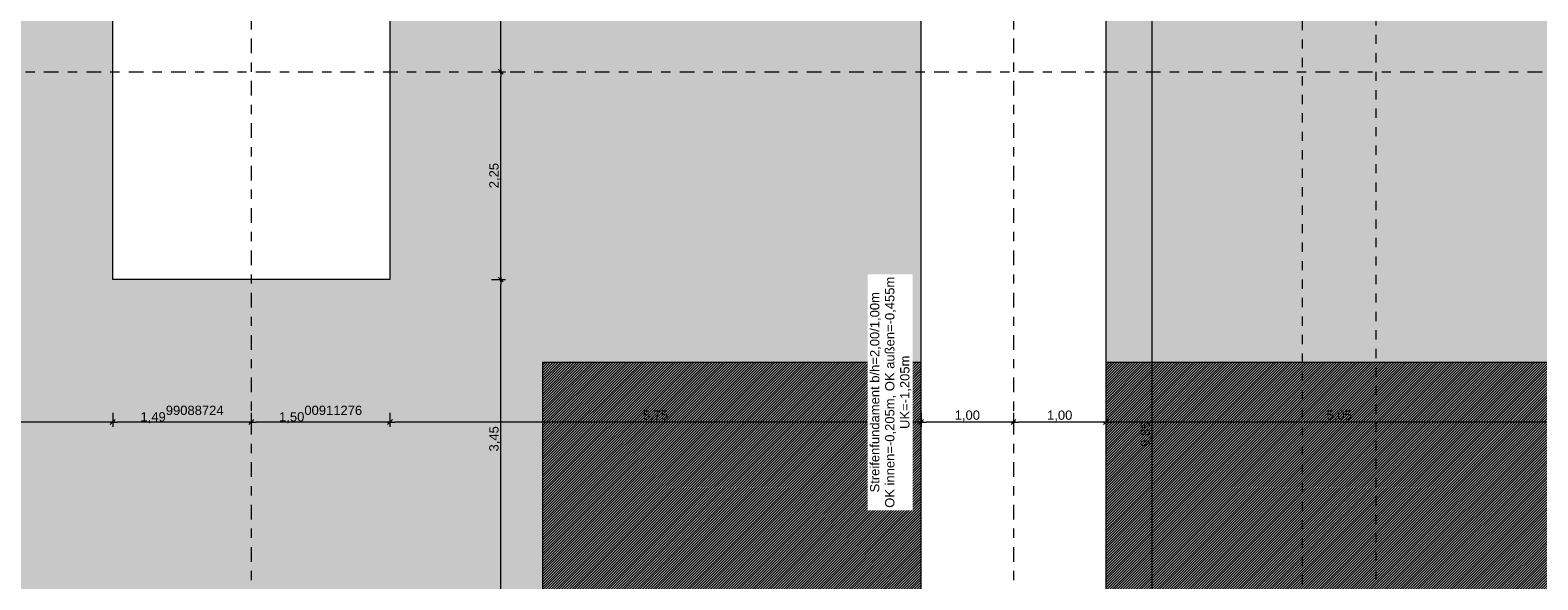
# Model space of a CAD drawing. Header units: metres. Extents: x -273 to 6, y -183 to 13.
# Tile 241 of 256: x -85 to -69, y -17 to -11. Entities that reach past the tile are written whole.
import ezdxf

# ---------------------------------------------------------------- set-up
doc = ezdxf.new("R2010")
doc.units = ezdxf.units.M
doc.header["$LTSCALE"] = 0.05
doc.header["$PDMODE"] = 1
doc.header["$PDSIZE"] = -2
doc.linetypes.add('ISO-03 Gestrichelt mit Abstand-3', pattern=[1.524, 0.6096, -0.9144])
doc.linetypes.add('Linienart-53', pattern=[5.291531, 3.175, -1.058062, 0.352704, -0.705764])
doc.layers.get('0').update_dxf_attribs({"lineweight": 25})
for name, color, linetype, lineweight, true_color in [('30 -32 Gründung- 2 Flachgründungen u. Bodenplatten', 7, 'Continuous', 9, 0xff6633), ('70 -72 Beschriftung- 1 Beschriftung allgemein', 7, 'Continuous', 9, 0xff6633), ('70 -76 Bemaßung- 2 Allgemein', 7, 'Continuous', 5, 0x6666cc)]:
    doc.layers.add(name, color=color, linetype=linetype, lineweight=lineweight, true_color=true_color)
for name, color, linetype, lineweight in [('30 -35 Decken- 2 Beläge- Dämmung', 7, 'Continuous', 9), ('70 -71 Achsen- 1 Gebäudeachsen', 7, 'Linienart-53', 18), ('Keine', 7, 'Continuous', 9)]:
    doc.layers.add(name, color=color, linetype=linetype, lineweight=lineweight)
doc.styles.add('Arial', font='arial.ttf')
doc.dimstyles.new('k+k_klein', dxfattribs={"dimtxt": 0.100689, "dimasz": 0.05302, "dimexe": 0.05, "dimexo": 0.15, "dimgap": 0.005, "dimtad": 1, "dimdec": 3, "dimtxsty": 'Arial', "dimblk": 'VW_SLASH-2', "dimblk1": 'VW_SLASH-2', "dimblk2": 'VW_SLASH-2', "dimcen": 0, "dimdle": 0.025, "dimadec": 3, "dimazin": 0, "dimtfac": 0.75, "dimtdec": 3, "dimtix": 1, "dimtmove": 0, "dimatfit": 0, "dimldrblk": 'VW_FILLEDARROW', "dimfxl": 0.1, "dimfxlon": 1, "dimfrac": 2, "dimtolj": 1, "dimarcsym": 0})

# ---------------------------------------------------------------- blocks, each defined once
blk = doc.blocks.new('_Achsen (3D)')
at = {"layer": '70 -71 Achsen- 1 Gebäudeachsen', "transparency": 33554687}
for p, q in [((-82.921, 3.8), (-82.921, -46.172)), ((-74.671, 3.8), (-74.671, -46.172)), ((-179.668, -11.697), (3.826, -11.697))]:
    blk.add_line(p, q, dxfattribs=at)
blk = doc.blocks.new('Gruppe-2136')
at = {"layer": '30 -32 Gründung- 2 Flachgründungen u. Bodenplatten', "flags": 128}
blk.add_lwpolyline([(-84.421, -6.447), (-81.421, -6.447), (-81.421, -13.947), (-84.421, -13.947)], close=True, dxfattribs=at)
at = {"color": 255}
blk.add_wipeout([(-84.221, -6.809), (-83.293, -6.809), (-83.293, -6.647), (-84.221, -6.647)], dxfattribs=at).dxf.layer = '70 -72 Beschriftung- 1 Beschriftung allgemein'
at = {"layer": '70 -72 Beschriftung- 1 Beschriftung allgemein', "insert": (-84.221, -6.674), "char_height": 0.10069, "attachment_point": 1, "line_spacing_factor": 0.970891, "style": 'Arial'}
blk.add_mtext('EF 7,50/3,00m', dxfattribs=at)
at = {"color": 255}
blk.add_wipeout([(-84.221, -7.053), (-82.54, -7.053), (-82.54, -6.89), (-84.221, -6.89)], dxfattribs=at).dxf.layer = '70 -72 Beschriftung- 1 Beschriftung allgemein'
at = {"layer": '70 -72 Beschriftung- 1 Beschriftung allgemein', "insert": (-84.221, -6.917), "char_height": 0.10069, "attachment_point": 1, "line_spacing_factor": 0.970891, "style": 'Arial'}
blk.add_mtext('OK=-0,205m, UK=-1,205m', dxfattribs=at)
blk = doc.blocks.new('Gruppe-2490')
at = {"layer": 'Keine', "color": 7, "linetype": 'ISO-03 Gestrichelt mit Abstand-3', "lineweight": 9, "flags": 128}
blk.add_lwpolyline([(-71.546, 0.253), (-71.546, -20.572), (-70.746, -20.572), (-70.746, 0.253)], close=True, dxfattribs=at)
blk.add_lwpolyline([(-71.546, 0.253), (-71.546, -20.572), (-70.746, -20.572), (-70.746, 0.253)], close=True, dxfattribs=at)
blk = doc.blocks.new('_FU_2D LP5 (2D)')
at = {"layer": '30 -35 Decken- 2 Beläge- Dämmung', "linetype": 'Continuous', "lineweight": 18, "true_color": 0xd9d9d9}
h = blk.add_hatch(dxfattribs=at)
h.set_pattern_fill('Schraffur grau', color=254, style=0, pattern_type=2)
h.set_pattern_definition([(45, (-88.613402, -25.839444), (0.014142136, -0.014142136), [])])
h.paths.add_polyline_path([(-75.77099996, -21.84704198), (-74.77099996, -21.84704198), (-74.77099996, -20.54704198), (-75.67099996, -20.54704198), (-75.67099996, -14.84704198), (-79.77099996, -14.84704198), (-79.77099996, -29.09704198), (-80.92099996, -29.09704198), (-80.92099996, -29.93902719), (-80.92109109, -29.93902719), (-80.92109109, -33.19704198), (-84.92099996, -33.19704198), (-84.92099996, -29.93902719), (-84.92109109, -29.93902719), (-84.92109109, -29.09704198), (-89.17099996, -29.09704198), (-89.17099996, -33.19704198), (-93.17109109, -33.19704198), (-93.17109109, -29.09704198), (-98.82099996, -29.09704198), (-98.82099996, -34.09704198), (-75.67099996, -34.09704198), (-75.67099996, -30.59704198), (-73.67099996, -30.59704198), (-73.67099996, -35.19704198), (-74.57099996, -35.19704198), (-74.57099996, -38.67204198), (-73.89599996, -38.67204198), (-73.89599996, -39.34704198), (-67.52099996, -39.34704198), (-67.52099996, -38.34704198), (-65.32099996, -38.34704198), (-65.32099996, -39.34704198), (-59.27099996, -39.34704198), (-59.27099996, -38.34704198), (-57.07099996, -38.34704198), (-57.07099996, -39.34704198), (-50.67099996, -39.34704198), (-50.67099996, -28.29704198), (-56.92099996, -28.29704198), (-56.92099996, -32.44704198), (-59.42099996, -32.44704198), (-59.42099996, -28.29704198), (-65.17099996, -28.29704198), (-65.17099996, -32.44704198), (-67.67099996, -32.44704198), (-67.67099996, -28.29704198), (-73.57099996, -28.29704198), (-73.57099996, -29.29704198), (-75.77099996, -29.29704198), (-75.77099996, -27.09704198), (-74.77099996, -27.09704198), (-74.77099996, -24.04704198), (-75.77099996, -24.04704198)])
h = blk.add_hatch(dxfattribs=at)
h.set_pattern_fill('Schraffur grau', color=254, style=0, pattern_type=2)
h.set_pattern_definition([(45, (-64.125902, -18.714444), (0.014142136, -0.014142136), [])])
h.paths.add_polyline_path([(-56.67099996, -18.44704198), (-56.67099996, -19.84704198), (-51.84599996, -19.84704198), (-51.84599996, -14.84704198), (-73.67099996, -14.84704198), (-73.67099996, -19.84704198), (-68.12099996, -19.84704198), (-68.12099996, -18.24704198), (-64.72099996, -18.24704198), (-64.72099996, -19.84704198), (-59.67099996, -19.84704198), (-59.67099996, -18.44704198)])
at = {"layer": 'Keine', "linetype": 'Continuous', "lineweight": 0, "transparency": 33554567}
h = blk.add_hatch(color=43, dxfattribs=at)
h.paths.add_polyline_path([(-73.92099996, -0.54704198), (-73.92099996, -10.69704198), (-73.67099996, -10.69704198), (-73.67099996, -19.84704198), (-68.12099996, -19.84704198), (-68.12099996, -18.24704198), (-64.72099996, -18.24704198), (-64.72099996, -19.84704198), (-59.67099996, -19.84704198), (-59.67099996, -18.44704198), (-56.67099996, -18.44704198), (-56.67099996, -19.84704198), (-51.84599996, -19.84704198), (-51.84599996, -10.69704198), (-49.72099996, -10.69704198), (-49.72099996, -8.89704198), (-50.19599996, -8.89704198), (-50.19599996, -0.54704198), (-56.47099996, -0.54704198), (-56.47099996, -3.2900754), (-59.87099996, -3.2900754), (-59.87099996, -0.54704198), (-64.72099996, -0.54704198), (-64.72099996, -3.2900754), (-68.12099996, -3.2900754), (-68.12099996, -0.54704198)])
h.paths.add_polyline_path([(-55.97099996, -14.24704198), (-60.37099996, -14.24704198), (-60.37099996, -6.14704198), (-55.97099996, -6.14704198)])
h.paths.add_polyline_path([(-68.62099996, -6.14704198), (-64.22099996, -6.14704198), (-64.22099996, -14.24704198), (-68.62099996, -14.24704198)])
at = {"layer": '30 -32 Gründung- 2 Flachgründungen u. Bodenplatten', "flags": 128}
blk.add_lwpolyline([(-75.67099996, -10.69704198), (-73.67099996, -10.69704198), (-73.67099996, -20.54704198), (-75.67099996, -20.54704198)], close=True, dxfattribs=at)
at = {"layer": '30 -35 Decken- 2 Beläge- Dämmung', "flags": 128}
blk.add_lwpolyline([(-75.77099996, -29.29704198), (-75.77099996, -27.09704198), (-74.77099996, -27.09704198), (-74.77099996, -24.04704198), (-75.77099996, -24.04704198), (-75.77099996, -21.84704198), (-74.77099996, -21.84704198), (-74.77099996, -20.54704198), (-75.67099996, -20.54704198), (-75.67099996, -14.84704198), (-79.77099996, -14.84704198), (-79.77099996, -29.09704198)], dxfattribs=at)
blk.add_lwpolyline([(-56.67099996, -18.44704198), (-56.67099996, -19.84704198), (-51.84599996, -19.84704198), (-51.84599996, -14.84704198), (-73.67099996, -14.84704198), (-73.67099996, -19.84704198), (-68.12099996, -19.84704198), (-68.12099996, -18.24704198), (-64.72099996, -18.24704198), (-64.72099996, -19.84704198), (-59.67099996, -19.84704198), (-59.67099996, -18.44704198)], close=True, dxfattribs=at)
at = {"layer": 'Keine', "flags": 128}
blk.add_lwpolyline([(-50.19599996, -0.54704198), (-56.47099996, -0.54704198), (-56.47099996, -3.2900754), (-59.87099996, -3.2900754), (-59.87099996, -0.54704198), (-64.72099996, -0.54704198), (-64.72099996, -3.2900754), (-68.12099996, -3.2900754), (-68.12099996, -0.54704198), (-73.92099996, -0.54704198), (-73.92099996, -10.69704198), (-73.67099996, -10.69704198), (-73.67099996, -19.84704198), (-68.12099996, -19.84704198), (-68.12099996, -18.24704198), (-64.72099996, -18.24704198), (-64.72099996, -19.84704198), (-59.67099996, -19.84704198), (-59.67099996, -18.44704198), (-56.67099996, -18.44704198), (-56.67099996, -19.84704198), (-51.84599996, -19.84704198), (-51.84599996, -10.69704198), (-49.72099996, -10.69704198)], dxfattribs=at)
at = {"layer": '30 -32 Gründung- 2 Flachgründungen u. Bodenplatten', "color": 7}
blk.add_blockref('Gruppe-2136', (0, 0), dxfattribs=at)
at = {"layer": 'Keine', "linetype": 'Continuous', "lineweight": 0, "transparency": 33554511}
h = blk.add_hatch(color=43, dxfattribs=at)
h.paths.add_polyline_path([(-75.67109109, -30.59704198), (-73.67099996, -30.59704198), (-73.67099996, -35.19704198), (-74.57099996, -35.19704198), (-74.57099996, -38.67204198), (-73.89599996, -38.67204198), (-73.89599996, -39.34704198), (-67.52099996, -39.34704198), (-67.52099996, -38.34704198), (-65.32099996, -38.34704198), (-65.32099996, -39.34704198), (-59.27099996, -39.34704198), (-59.27099996, -38.34704198), (-57.07099996, -38.34704198), (-57.07099996, -39.34704198), (-50.67099996, -39.34704198), (-50.67099996, -28.29704198), (-56.92099996, -28.29704198), (-56.92099996, -32.44704198), (-59.42099996, -32.44704198), (-59.42099996, -28.29704198), (-65.17099996, -28.29704198), (-65.17099996, -32.44704198), (-67.67099996, -32.44704198), (-67.67099996, -28.29704198), (-73.57099996, -28.29704198), (-73.57099996, -29.29704198), (-75.77099996, -29.29704198), (-75.77099996, -27.09704198), (-74.77099996, -27.09704198), (-74.77099996, -24.04704198), (-75.77099996, -24.04704198), (-75.77099996, -21.84704198), (-74.77099996, -21.84704198), (-74.77099996, -20.54704198), (-75.67109109, -20.54704198), (-75.67109109, -10.69704198), (-75.42109109, -10.69704198), (-75.42109109, -9.44704198), (-81.42109109, -9.44704198), (-81.42109109, -13.94704198), (-84.42109109, -13.94704198), (-84.42109109, -6.44704198), (-81.95609109, -6.44704198), (-81.95609109, -3.29008264), (-84.69599996, -3.29008264), (-84.69599996, -0.54704198), (-88.07099996, -0.54704198), (-88.07099996, -2.44704198), (-89.37099996, -2.44704198), (-89.37099996, -0.54704198), (-89.57099996, -0.54704198), (-89.57099996, -2.89008719), (-92.77099996, -2.89008719), (-92.77099996, -0.54704198), (-93.72109109, -0.54704198), (-93.72109109, -8.09704198), (-92.67109109, -8.09704198), (-92.67109109, -6.44704198), (-89.67109109, -6.44704198), (-89.67109109, -13.94704198), (-92.67109109, -13.94704198), (-92.67109109, -9.29704198), (-98.82109109, -9.29704198), (-98.82109109, -11.09704198), (-94.09609109, -11.09704198), (-94.09609109, -23.54704198), (-98.82109109, -23.54704198), (-98.82109109, -34.09704198), (-75.67109109, -34.09704198)])
h.paths.add_polyline_path([(-89.17109109, -33.19704198), (-93.17109109, -33.19704198), (-93.17109109, -29.19704198), (-89.17109109, -29.19704198)])
h.paths.add_polyline_path([(-84.92109109, -29.19704198), (-80.92109109, -29.19704198), (-80.92109109, -33.19704198), (-84.92109109, -33.19704198)])
h.paths.add_polyline_path([(-85.12109109, -17.39704198), (-80.72109109, -17.39704198), (-80.72109109, -25.49704198), (-85.12109109, -25.49704198)])
h.paths.add_polyline_path([(-88.97109109, -25.49704198), (-93.37109109, -25.49704198), (-93.37109109, -17.39704198), (-88.97109109, -17.39704198)])
at = {"layer": 'Keine', "flags": 128}
blk.add_lwpolyline([(-75.77099996, -29.29704198), (-75.77099996, -27.09704198), (-74.77099996, -27.09704198), (-74.77099996, -24.04704198), (-75.77099996, -24.04704198), (-75.77099996, -21.84704198), (-74.77099996, -21.84704198), (-74.77099996, -20.54704198), (-75.67109109, -20.54704198), (-75.67109109, -10.69704198), (-75.42109109, -10.69704198), (-75.42109109, -9.44704198), (-81.42109109, -9.44704198), (-81.42109109, -13.94704198), (-84.42109109, -13.94704198), (-84.42109109, -6.44704198), (-81.95609109, -6.44704198), (-81.95609109, -3.29008264), (-84.69599996, -3.29008264), (-84.69599996, -0.54704198), (-88.07099996, -0.54704198)], dxfattribs=at)
at = {"layer": '70 -72 Beschriftung- 1 Beschriftung allgemein', "color": 7}
blk.add_blockref('Gruppe-2490', (0, 0), dxfattribs=at)
blk = doc.blocks.new('VW_SLASH-2')
at = {"color": 0, "linetype": 'ByBlock', "lineweight": -2, "transparency": 16777216}
blk.add_line((0.47, 0), (-1, 0), dxfattribs=at)
at = {"color": 0, "lineweight": 5, "transparency": 16777216, "flags": 128}
blk.add_lwpolyline([(0.5, 0.5), (-0.5, -0.5)], dxfattribs=at)
blk = doc.blocks.new('*D3492')
at = {"layer": '70 -76 Bemaßung- 2 Allgemein', "color": 0, "lineweight": -2}
for p, q in [((-73.271, -10.697), (-73.121, -10.697)), ((-73.171, -20.494), (-73.171, -10.75)), ((-73.271, -20.547), (-73.121, -20.547))]:
    blk.add_line(p, q, dxfattribs=at)
at = {"layer": 'Defpoints', "color": 0}
for p in [(-73.671, -10.697), (-73.171, -10.697), (-73.671, -20.547)]:
    blk.add_point(p, dxfattribs=at)
at = {"layer": '70 -76 Bemaßung- 2 Allgemein', "color": 0, "lineweight": -2, "xscale": 0.05302001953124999, "yscale": 0.05302001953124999, "zscale": 0.05302001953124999}
for p, rotation in [((-73.171, -10.697), 90), ((-73.171, -20.547), 270)]:
    blk.add_blockref('VW_SLASH-2', p, dxfattribs=dict(at, rotation=rotation))
at = {"layer": '70 -76 Bemaßung- 2 Allgemein', "color": 0, "insert": (-73.236, -15.622), "char_height": 0.1007, "attachment_point": 5, "rotation": 90, "style": 'Arial'}
blk.add_mtext('\\A1;9,85', dxfattribs=at)
blk = doc.blocks.new('VW_FILLEDARROW')
at = {"linetype": 'Continuous', "lineweight": 0, "transparency": 16777216}
blk.add_hatch(color=0, dxfattribs=at).paths.add_polyline_path([(-2.83, 0.76), (0, 0), (-2.83, -0.76)])
at = {"color": 0, "lineweight": 5, "transparency": 16777216, "flags": 128}
blk.add_lwpolyline([(-2.83, 0.76), (0, 0), (-2.83, -0.76)], close=True, dxfattribs=at)
blk = doc.blocks.new('*D3520')
at = {"layer": '70 -76 Bemaßung- 2 Allgemein', "color": 0, "lineweight": -2}
for p, q in [((-80.321, -9.447), (-80.171, -9.447)), ((-80.221, -11.644), (-80.221, -9.5)), ((-80.321, -11.697), (-80.171, -11.697))]:
    blk.add_line(p, q, dxfattribs=at)
at = {"layer": 'Defpoints', "color": 0}
for p in [(-81.421, -9.447), (-80.221, -9.447), (-81.421, -11.697)]:
    blk.add_point(p, dxfattribs=at)
at = {"layer": '70 -76 Bemaßung- 2 Allgemein', "color": 0, "lineweight": -2, "xscale": 0.05302001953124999, "yscale": 0.05302001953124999, "zscale": 0.05302001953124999}
for p, rotation in [((-80.221, -9.447), 90), ((-80.221, -11.697), 270)]:
    blk.add_blockref('VW_SLASH-2', p, dxfattribs=dict(at, rotation=rotation))
at = {"layer": '70 -76 Bemaßung- 2 Allgemein', "color": 0, "insert": (-80.286, -10.572), "char_height": 0.1007, "attachment_point": 5, "rotation": 90, "style": 'Arial'}
blk.add_mtext('\\A1;2,25', dxfattribs=at)
blk = doc.blocks.new('*D3521')
at = {"layer": '70 -76 Bemaßung- 2 Allgemein', "color": 0, "lineweight": -2}
for p, q in [((-80.321, -11.697), (-80.171, -11.697)), ((-80.221, -13.894), (-80.221, -11.75)), ((-80.321, -13.947), (-80.171, -13.947))]:
    blk.add_line(p, q, dxfattribs=at)
at = {"layer": 'Defpoints', "color": 0}
for p in [(-81.421, -11.697), (-80.221, -11.697), (-81.421, -13.947)]:
    blk.add_point(p, dxfattribs=at)
at = {"layer": '70 -76 Bemaßung- 2 Allgemein', "color": 0, "lineweight": -2, "xscale": 0.05302001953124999, "yscale": 0.05302001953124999, "zscale": 0.05302001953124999}
for p, rotation in [((-80.221, -11.697), 90), ((-80.221, -13.947), 270)]:
    blk.add_blockref('VW_SLASH-2', p, dxfattribs=dict(at, rotation=rotation))
at = {"layer": '70 -76 Bemaßung- 2 Allgemein', "color": 0, "insert": (-80.286, -12.822), "char_height": 0.1007, "attachment_point": 5, "rotation": 90, "style": 'Arial'}
blk.add_mtext('\\A1;2,25', dxfattribs=at)
blk = doc.blocks.new('*D3522')
at = {"layer": '70 -76 Bemaßung- 2 Allgemein', "color": 0, "lineweight": -2}
for p, q in [((-80.321, -13.947), (-80.171, -13.947)), ((-80.221, -17.344), (-80.221, -14)), ((-80.321, -17.397), (-80.171, -17.397))]:
    blk.add_line(p, q, dxfattribs=at)
at = {"layer": 'Defpoints', "color": 0}
for p in [(-81.421, -13.947), (-80.221, -13.947), (-80.721, -17.397)]:
    blk.add_point(p, dxfattribs=at)
at = {"layer": '70 -76 Bemaßung- 2 Allgemein', "color": 0, "lineweight": -2, "xscale": 0.05302001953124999, "yscale": 0.05302001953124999, "zscale": 0.05302001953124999}
for p, rotation in [((-80.221, -13.947), 90), ((-80.221, -17.397), 270)]:
    blk.add_blockref('VW_SLASH-2', p, dxfattribs=dict(at, rotation=rotation))
at = {"layer": '70 -76 Bemaßung- 2 Allgemein', "color": 0, "insert": (-80.286, -15.672), "char_height": 0.1007, "attachment_point": 5, "rotation": 90, "style": 'Arial'}
blk.add_mtext('\\A1;3,45', dxfattribs=at)
blk = doc.blocks.new('*D3729')
at = {"layer": '70 -76 Bemaßung- 2 Allgemein', "color": 0, "lineweight": -2}
for p, q in [((-89.671, -15.391), (-89.671, -15.541)), ((-84.474, -15.491), (-89.618, -15.491)), ((-84.421, -15.391), (-84.421, -15.541))]:
    blk.add_line(p, q, dxfattribs=at)
at = {"layer": 'Defpoints', "color": 0}
for p in [(-89.671, -13.947), (-84.421, -13.947), (-89.671, -15.491)]:
    blk.add_point(p, dxfattribs=at)
at = {"layer": '70 -76 Bemaßung- 2 Allgemein', "color": 0, "lineweight": -2, "xscale": 0.05302001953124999, "yscale": 0.05302001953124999, "zscale": 0.05302001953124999, "rotation": 180}
blk.add_blockref('VW_SLASH-2', (-89.671, -15.491), dxfattribs=at)
at = {"layer": '70 -76 Bemaßung- 2 Allgemein', "color": 0, "lineweight": -2, "xscale": 0.05302001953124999, "yscale": 0.05302001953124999, "zscale": 0.05302001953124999}
blk.add_blockref('VW_SLASH-2', (-84.421, -15.491), dxfattribs=at)
at = {"layer": '70 -76 Bemaßung- 2 Allgemein', "color": 0, "insert": (-87.046, -15.408), "char_height": 0.10069, "attachment_point": 5, "style": 'Arial'}
blk.add_mtext('\\A1;5,25\\S00911276^ ;', dxfattribs=at)
blk = doc.blocks.new('*D3730')
at = {"layer": '70 -76 Bemaßung- 2 Allgemein', "color": 0, "lineweight": -2}
for p, q in [((-84.421, -15.391), (-84.421, -15.541)), ((-82.974, -15.491), (-84.368, -15.491)), ((-82.921, -15.391), (-82.921, -15.541))]:
    blk.add_line(p, q, dxfattribs=at)
at = {"layer": 'Defpoints', "color": 0}
for p in [(-84.421, -13.947), (-82.921, -13.947), (-84.421, -15.491)]:
    blk.add_point(p, dxfattribs=at)
at = {"layer": '70 -76 Bemaßung- 2 Allgemein', "color": 0, "lineweight": -2, "xscale": 0.05302001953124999, "yscale": 0.05302001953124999, "zscale": 0.05302001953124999, "rotation": 180}
blk.add_blockref('VW_SLASH-2', (-84.421, -15.491), dxfattribs=at)
at = {"layer": '70 -76 Bemaßung- 2 Allgemein', "color": 0, "lineweight": -2, "xscale": 0.05302001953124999, "yscale": 0.05302001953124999, "zscale": 0.05302001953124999}
blk.add_blockref('VW_SLASH-2', (-82.921, -15.491), dxfattribs=at)
at = {"layer": '70 -76 Bemaßung- 2 Allgemein', "color": 0, "insert": (-83.671, -15.408), "char_height": 0.10069, "attachment_point": 5, "style": 'Arial'}
blk.add_mtext('\\A1;1,49\\S99088724^ ;', dxfattribs=at)
blk = doc.blocks.new('*D3731')
at = {"layer": '70 -76 Bemaßung- 2 Allgemein', "color": 0, "lineweight": -2}
for p, q in [((-82.921, -15.391), (-82.921, -15.541)), ((-81.474, -15.491), (-82.868, -15.491)), ((-81.421, -15.391), (-81.421, -15.541))]:
    blk.add_line(p, q, dxfattribs=at)
at = {"layer": 'Defpoints', "color": 0}
for p in [(-82.921, -13.947), (-81.421, -13.947), (-82.921, -15.491)]:
    blk.add_point(p, dxfattribs=at)
at = {"layer": '70 -76 Bemaßung- 2 Allgemein', "color": 0, "lineweight": -2, "xscale": 0.05302001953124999, "yscale": 0.05302001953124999, "zscale": 0.05302001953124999, "rotation": 180}
blk.add_blockref('VW_SLASH-2', (-82.921, -15.491), dxfattribs=at)
at = {"layer": '70 -76 Bemaßung- 2 Allgemein', "color": 0, "lineweight": -2, "xscale": 0.05302001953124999, "yscale": 0.05302001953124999, "zscale": 0.05302001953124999}
blk.add_blockref('VW_SLASH-2', (-81.421, -15.491), dxfattribs=at)
at = {"layer": '70 -76 Bemaßung- 2 Allgemein', "color": 0, "insert": (-82.171, -15.408), "char_height": 0.10069, "attachment_point": 5, "style": 'Arial'}
blk.add_mtext('\\A1;1,50\\S00911276^ ;', dxfattribs=at)
blk = doc.blocks.new('*D3732')
at = {"layer": '70 -76 Bemaßung- 2 Allgemein', "color": 0, "lineweight": -2}
for p, q in [((-81.421, -15.391), (-81.421, -15.541)), ((-75.724, -15.491), (-81.368, -15.491)), ((-75.671, -15.391), (-75.671, -15.541))]:
    blk.add_line(p, q, dxfattribs=at)
at = {"layer": 'Defpoints', "color": 0}
for p in [(-81.421, -13.947), (-75.671, -14.247), (-81.421, -15.491)]:
    blk.add_point(p, dxfattribs=at)
at = {"layer": '70 -76 Bemaßung- 2 Allgemein', "color": 0, "lineweight": -2, "xscale": 0.05302001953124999, "yscale": 0.05302001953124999, "zscale": 0.05302001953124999, "rotation": 180}
blk.add_blockref('VW_SLASH-2', (-81.421, -15.491), dxfattribs=at)
at = {"layer": '70 -76 Bemaßung- 2 Allgemein', "color": 0, "lineweight": -2, "xscale": 0.05302001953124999, "yscale": 0.05302001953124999, "zscale": 0.05302001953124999}
blk.add_blockref('VW_SLASH-2', (-75.671, -15.491), dxfattribs=at)
at = {"layer": '70 -76 Bemaßung- 2 Allgemein', "color": 0, "insert": (-78.546, -15.425), "char_height": 0.1007, "attachment_point": 5, "style": 'Arial'}
blk.add_mtext('\\A1;5,75', dxfattribs=at)
blk = doc.blocks.new('*D3733')
at = {"layer": '70 -76 Bemaßung- 2 Allgemein', "color": 0, "lineweight": -2}
for p, q in [((-75.671, -15.391), (-75.671, -15.541)), ((-74.724, -15.491), (-75.618, -15.491)), ((-74.671, -15.391), (-74.671, -15.541))]:
    blk.add_line(p, q, dxfattribs=at)
at = {"layer": 'Defpoints', "color": 0}
for p in [(-75.671, -14.247), (-74.671, -14.247), (-75.671, -15.491)]:
    blk.add_point(p, dxfattribs=at)
at = {"layer": '70 -76 Bemaßung- 2 Allgemein', "color": 0, "lineweight": -2, "xscale": 0.05302001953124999, "yscale": 0.05302001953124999, "zscale": 0.05302001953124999, "rotation": 180}
blk.add_blockref('VW_SLASH-2', (-75.671, -15.491), dxfattribs=at)
at = {"layer": '70 -76 Bemaßung- 2 Allgemein', "color": 0, "lineweight": -2, "xscale": 0.05302001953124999, "yscale": 0.05302001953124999, "zscale": 0.05302001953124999}
blk.add_blockref('VW_SLASH-2', (-74.671, -15.491), dxfattribs=at)
at = {"layer": '70 -76 Bemaßung- 2 Allgemein', "color": 0, "insert": (-75.171, -15.425), "char_height": 0.1007, "attachment_point": 5, "style": 'Arial'}
blk.add_mtext('\\A1;1,00', dxfattribs=at)
blk = doc.blocks.new('*D3734')
at = {"layer": '70 -76 Bemaßung- 2 Allgemein', "color": 0, "lineweight": -2}
for p, q in [((-74.671, -15.391), (-74.671, -15.541)), ((-73.724, -15.491), (-74.618, -15.491)), ((-73.671, -15.391), (-73.671, -15.541))]:
    blk.add_line(p, q, dxfattribs=at)
at = {"layer": 'Defpoints', "color": 0}
for p in [(-74.671, -14.247), (-73.671, -14.247), (-74.671, -15.491)]:
    blk.add_point(p, dxfattribs=at)
at = {"layer": '70 -76 Bemaßung- 2 Allgemein', "color": 0, "lineweight": -2, "xscale": 0.05302001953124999, "yscale": 0.05302001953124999, "zscale": 0.05302001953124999, "rotation": 180}
blk.add_blockref('VW_SLASH-2', (-74.671, -15.491), dxfattribs=at)
at = {"layer": '70 -76 Bemaßung- 2 Allgemein', "color": 0, "lineweight": -2, "xscale": 0.05302001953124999, "yscale": 0.05302001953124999, "zscale": 0.05302001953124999}
blk.add_blockref('VW_SLASH-2', (-73.671, -15.491), dxfattribs=at)
at = {"layer": '70 -76 Bemaßung- 2 Allgemein', "color": 0, "insert": (-74.171, -15.425), "char_height": 0.1007, "attachment_point": 5, "style": 'Arial'}
blk.add_mtext('\\A1;1,00', dxfattribs=at)
blk = doc.blocks.new('*D3735')
at = {"layer": '70 -76 Bemaßung- 2 Allgemein', "color": 0, "lineweight": -2}
for p, q in [((-73.671, -15.391), (-73.671, -15.541)), ((-68.674, -15.491), (-73.618, -15.491)), ((-68.621, -15.391), (-68.621, -15.541))]:
    blk.add_line(p, q, dxfattribs=at)
at = {"layer": 'Defpoints', "color": 0}
for p in [(-73.671, -14.247), (-68.621, -14.247), (-73.671, -15.491)]:
    blk.add_point(p, dxfattribs=at)
at = {"layer": '70 -76 Bemaßung- 2 Allgemein', "color": 0, "lineweight": -2, "xscale": 0.05302001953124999, "yscale": 0.05302001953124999, "zscale": 0.05302001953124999, "rotation": 180}
blk.add_blockref('VW_SLASH-2', (-73.671, -15.491), dxfattribs=at)
at = {"layer": '70 -76 Bemaßung- 2 Allgemein', "color": 0, "lineweight": -2, "xscale": 0.05302001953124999, "yscale": 0.05302001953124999, "zscale": 0.05302001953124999}
blk.add_blockref('VW_SLASH-2', (-68.621, -15.491), dxfattribs=at)
at = {"layer": '70 -76 Bemaßung- 2 Allgemein', "color": 0, "insert": (-71.146, -15.425), "char_height": 0.1007, "attachment_point": 5, "style": 'Arial'}
blk.add_mtext('\\A1;5,05', dxfattribs=at)
blk = doc.blocks.new('Gruppe-2929')
at = {"color": 255}
blk.add_wipeout([(-75.764, -16.445), (-75.764, -13.892), (-76.251, -13.892), (-76.251, -16.445)], dxfattribs=at).dxf.layer = '70 -72 Beschriftung- 1 Beschriftung allgemein'
at = {"layer": '70 -72 Beschriftung- 1 Beschriftung allgemein', "insert": (-76.224, -15.168), "char_height": 0.10069, "attachment_point": 2, "rotation": 90, "line_spacing_factor": 0.970891, "style": 'Arial'}
blk.add_mtext('Streifenfundament b/h=2,00/1,00m\\POK innen=-0,205m, OK außen=-0,455m \\PUK=-1,205m', dxfattribs=at)
blk = doc.blocks.new('Gruppe-2805')
at = {"layer": '70 -76 Bemaßung- 2 Allgemein'}
dim = blk.add_linear_dim(base=(-73.171, -10.697), p1=(-73.671, -20.547), p2=(-73.671, -10.697), angle=270, text='9,85', dimstyle='k+k_klein', override={"dimtxt": 0.100689, "dimgap": 0.005, "dimpost": '<>', "dimtxsty": 'Arial', "dimtmove": 2}, dxfattribs=at)
dim.commit()
dim.dimension.update_dxf_attribs({"geometry": '*D3492', "text_midpoint": (-73.2365, -15.622)})
blk = doc.blocks.new('Gruppe-2807')
at = {"layer": '70 -76 Bemaßung- 2 Allgemein'}
for base, p1, p2, text, picture, middle in [((-80.221, -9.447), (-81.421, -11.697), (-81.4211, -9.447), '2,25', '*D3520', (-80.2865, -10.572)), ((-80.221, -11.697), (-81.421, -13.947), (-81.421, -11.697), '2,25', '*D3521', (-80.2865, -12.822)), ((-80.221, -13.947), (-80.7211, -17.397), (-81.421, -13.947), '3,45', '*D3522', (-80.2865, -15.672))]:
    dim = blk.add_linear_dim(base=base, p1=p1, p2=p2, angle=270, text=text, dimstyle='k+k_klein', override={"dimtxt": 0.100689, "dimgap": 0.005, "dimpost": '<>', "dimtxsty": 'Arial', "dimtmove": 2}, dxfattribs=at)
    dim.commit()
    dim.dimension.update_dxf_attribs({"geometry": picture, "text_midpoint": middle})
blk = doc.blocks.new('Gruppe-2819')
at = {"layer": '70 -76 Bemaßung- 2 Allgemein'}
for base, p1, p2, text, picture, middle in [((-89.67109109, -15.49065186), (-84.42099996, -13.94704198), (-89.67109109, -13.94704198), '5,25\\S00911276^ ;', '*D3729', (-87.04604553, -15.40755103)), ((-84.42099996, -15.49065186), (-82.92109109, -13.94704198), (-84.42099996, -13.94704198), '1,49\\S99088724^ ;', '*D3730', (-83.67104553, -15.40755103)), ((-82.92109109, -15.49065186), (-81.42099996, -13.94704198), (-82.92109109, -13.94704198), '1,50\\S00911276^ ;', '*D3731', (-82.17104553, -15.40755103)), ((-81.42099996, -15.49065186), (-75.67099996, -14.24704198), (-81.42099996, -13.94704198), '5,75', '*D3732', (-78.54599996, -15.4253897)), ((-75.67099996, -15.49065186), (-74.67099996, -14.24704198), (-75.67099996, -14.24704198), '1,00', '*D3733', (-75.17099996, -15.42518832)), ((-74.67099996, -15.49065186), (-73.67099996, -14.24704198), (-74.67099996, -14.24704198), '1,00', '*D3734', (-74.17099996, -15.42518832)), ((-73.67099996, -15.49065186), (-68.62099996, -14.24704198), (-73.67099996, -14.24704198), '5,05', '*D3735', (-71.14599996, -15.42518832))]:
    dim = blk.add_linear_dim(base=base, p1=p1, p2=p2, text=text, dimstyle='k+k_klein', override={"dimtxt": 0.100689, "dimgap": 0.005, "dimdec": 8, "dimpost": '<>', "dimtxsty": 'Arial', "dimtmove": 2}, dxfattribs=at)
    dim.commit()
    dim.dimension.update_dxf_attribs({"geometry": picture, "text_midpoint": middle})
blk = doc.blocks.new('_FU_2D Bemaßung_ Beschriftung (3D)')
at = {"layer": '70 -76 Bemaßung- 2 Allgemein'}
for name in ['Gruppe-2807', 'Gruppe-2805', 'Gruppe-2819']:
    blk.add_blockref(name, (0, 0), dxfattribs=at)
at = {"layer": '70 -72 Beschriftung- 1 Beschriftung allgemein', "color": 7, "transparency": 33554687}
blk.add_blockref('Gruppe-2929', (0, 0), dxfattribs=at)

msp = doc.modelspace()

# ---------------------------------------------------------------- block references
at = {"layer": 'Keine', "color": 1}
msp.add_blockref('_Achsen (3D)', (0, 0), dxfattribs=at)

# ---------------------------------------------------------------- next in the draw order: block references
msp.add_blockref('_FU_2D LP5 (2D)', (0, 0), dxfattribs=at)

# ---------------------------------------------------------------- next in the draw order: block references
msp.add_blockref('_FU_2D Bemaßung_ Beschriftung (3D)', (0, 0), dxfattribs=at)

doc.saveas('drawing.dxf')
